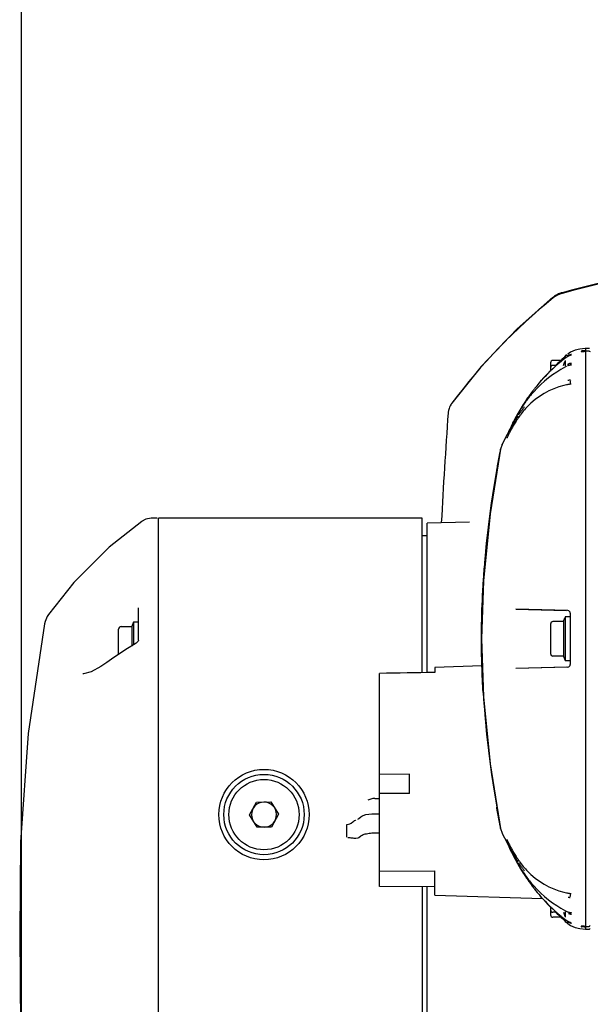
# Model space of a CAD drawing. Header units: millimetres. Extents: x 7426 to 8300, y 124 to 421.
# Tile 80 of 130: x 8084.66 to 8090.35, y 277.58 to 287.38. Entities that reach past the tile are written whole.
import ezdxf

# ---------------------------------------------------------------- set-up
doc = ezdxf.new("R2010")
doc.units = ezdxf.units.MM
doc.linetypes.add('BANKLINE1', pattern=[5.5, 4, -1.5])
doc.layers.add('00_COMPONENTS', color=7, linetype='BANKLINE1')
doc.layers.add('外形图', color=7, linetype='Continuous')
doc.styles.add('微软雅黑', font='msyh.ttc')
doc.dimstyles.new('尺寸标注_1_20比例', dxfattribs={"dimtxt": 2.1, "dimasz": 1.7, "dimexe": 0.5, "dimexo": 0.4, "dimgap": 0.5, "dimtad": 1, "dimdec": 1, "dimlfac": 20, "dimdsep": 46, "dimtxsty": '微软雅黑', "dimcen": 0.09, "dimadec": 0, "dimazin": 0, "dimtp": 0.01, "dimtm": 0.01, "dimtfac": 1, "dimtdec": 1, "dimtofl": 0, "dimtmove": 0, "dimatfit": 3, "dimfxl": 1, "dimtolj": 1, "dimarcsym": 0})

# ---------------------------------------------------------------- blocks, each defined once
blk = doc.blocks.new('*D1485')
at = {"layer": '00_COMPONENTS', "color": 0, "linetype": 'ByBlock', "lineweight": -2, "ltscale": 20}
for p, q in [((8084.6823, 276.2037), (8084.6823, 295.499)), ((8103.847, 278.8688), (8103.847, 295.499)), ((8086.3823, 294.999), (8102.147, 294.999))]:
    blk.add_line(p, q, dxfattribs=at)
at = {"layer": '00_COMPONENTS', "color": 0}
for points in [[(8086.3823, 295.2823), (8086.3823, 294.7156), (8084.6823, 294.999)], [(8102.147, 294.7156), (8102.147, 295.2823), (8103.847, 294.999)]]:
    blk.add_solid(points, dxfattribs=at)
at = {"layer": 'Defpoints', "color": 0}
for p in [(8103.847, 294.999), (8103.847, 278.4688), (8084.6823, 275.8037)]:
    blk.add_point(p, dxfattribs=at)
at = {"layer": '00_COMPONENTS', "color": 0, "insert": (8094.2646, 296.5842), "char_height": 2.1, "attachment_point": 5, "style": '微软雅黑'}
blk.add_mtext('\\A1;\\A1;384', dxfattribs=at)

msp = doc.modelspace()

# ---------------------------------------------------------------- linework, layer by layer
at = {"layer": '外形图', "linetype": 'Continuous'}
for p, q in [((8090.1501, 284.0737), (8090.1222, 284.0534)), ((8090.194, 284.0929), (8090.1501, 284.0737)), ((8090.1961, 284.0935), (8090.194, 284.0929)), ((8090.2404, 284.1034), (8090.1961, 284.0935)), ((8090.2936, 284.1103), (8090.2404, 284.1034)), ((8090.255, 284.0839), (8090.2542, 284.0838)), ((8090.2542, 284.0838), (8090.2542, 284.0806)), ((8090.2638, 284.0844), (8090.255, 284.0839)), ((8090.2968, 284.0855), (8090.2638, 284.0844)), ((8090.2862, 284.0809), (8090.2968, 284.0811)), ((8090.2969, 284.1107), (8090.2968, 284.1104)), ((8090.3318, 284.1107), (8090.2968, 284.1107)), ((8090.2968, 284.1104), (8090.2968, 284.0855)), ((8090.2968, 284.0811), (8090.2968, 278.3564)), ((8090.3318, 284.0811), (8090.2968, 284.0811)), ((8090.3385, 284.0793), (8090.3318, 284.0811)), ((8090.0536, 283.9913), (8089.9743, 283.9913)), ((8090.0343, 283.9733), (8090.0229, 283.9625)), ((8090.0459, 283.9841), (8090.0343, 283.9733)), ((8090.0636, 284.0005), (8090.0459, 283.9841)), ((8090.0818, 284.0172), (8090.0636, 284.0005)), ((8090.0795, 283.9413), (8090.0932, 283.979)), ((8090.0943, 284.0285), (8090.0818, 284.0172)), ((8090.0924, 284.0268), (8090.0932, 284.029)), ((8090.1139, 284.046), (8090.0943, 284.0285)), ((8090.0968, 284.0388), (8090.0968, 284.0307)), ((8090.1059, 284.0388), (8090.0968, 284.0388)), ((8090.0968, 283.9888), (8090.0968, 283.9374)), ((8090.1106, 284.0233), (8090.1064, 284.0203)), ((8090.1148, 284.0261), (8090.1106, 284.0233)), ((8090.1459, 284.0408), (8090.1418, 284.0394)), ((8090.1558, 284.0516), (8090.1579, 284.0519)), ((8090.1569, 284.0441), (8090.1569, 284.044)), ((8090.1579, 284.0519), (8090.1584, 284.052)), ((8089.9359, 283.8762), (8089.9255, 283.8652)), ((8089.9493, 283.9663), (8089.9493, 283.885)), ((8090.0099, 283.9413), (8089.9743, 283.9413)), ((8090.0116, 283.9517), (8090.0005, 283.9409)), ((8090.0229, 283.9625), (8090.0116, 283.9517)), ((8090.1038, 283.9291), (8090.0974, 283.9258)), ((8090.1095, 283.9317), (8090.1038, 283.9291)), ((8090.123, 283.9371), (8090.1175, 283.935)), ((8090.13, 283.9394), (8090.123, 283.9371)), ((8090.1485, 283.9536), (8090.1468, 283.9467)), ((8090.1468, 283.9467), (8090.1468, 283.9438)), ((8090.1495, 283.9551), (8090.1485, 283.9536)), ((8089.8472, 283.7786), (8089.8602, 283.7937)), ((8089.8602, 283.7937), (8089.8736, 283.8088)), ((8089.8638, 283.7978), (8089.8602, 283.7937)), ((8089.874, 283.8093), (8089.8638, 283.7978)), ((8089.8842, 283.8207), (8089.874, 283.8093)), ((8089.8945, 283.832), (8089.8842, 283.8207)), ((8089.9048, 283.8432), (8089.8945, 283.832)), ((8089.9151, 283.8542), (8089.9048, 283.8432)), ((8089.9255, 283.8652), (8089.9151, 283.8542)), ((8090.1468, 283.7801), (8090.1468, 283.7537)), ((8089.7704, 283.6837), (8089.7615, 283.6719)), ((8090.1357, 283.7519), (8090.1207, 283.7497)), ((8089.6979, 283.5819), (8089.6931, 283.5746)), ((8089.7031, 283.5897), (8089.6979, 283.5819)), ((8089.7088, 283.5981), (8089.7031, 283.5897)), ((8089.715, 283.6072), (8089.7088, 283.5981)), ((8089.7218, 283.617), (8089.715, 283.6072)), ((8089.7291, 283.6273), (8089.7218, 283.617)), ((8089.7366, 283.6379), (8089.7291, 283.6273)), ((8089.7446, 283.6489), (8089.7366, 283.6379)), ((8089.7529, 283.6603), (8089.7446, 283.6489)), ((8089.7615, 283.6719), (8089.7529, 283.6603)), ((8088.967, 283.565), (8088.9577, 283.551)), ((8088.9675, 283.5646), (8088.9632, 283.5588)), ((8089.638, 283.4865), (8089.6332, 283.4782)), ((8089.6426, 283.4942), (8089.638, 283.4865)), ((8089.6474, 283.5021), (8089.6426, 283.4942)), ((8089.6618, 283.5234), (8089.6472, 283.4995)), ((8089.66, 283.5228), (8089.6474, 283.5021)), ((8089.6652, 283.5313), (8089.66, 283.5228)), ((8089.6668, 283.5314), (8089.6618, 283.5234)), ((8089.6705, 283.5397), (8089.6652, 283.5313)), ((8089.6752, 283.5471), (8089.6705, 283.5397)), ((8089.6805, 283.5553), (8089.6752, 283.5471)), ((8089.6864, 283.5645), (8089.6805, 283.5553)), ((8089.6931, 283.5746), (8089.6864, 283.5645)), ((8089.5917, 283.4031), (8089.5796, 283.3796)), ((8089.6017, 283.4221), (8089.5917, 283.4031)), ((8089.6078, 283.4332), (8089.6017, 283.4221)), ((8089.6142, 283.4448), (8089.6078, 283.4332)), ((8089.6186, 283.4526), (8089.6142, 283.4448)), ((8089.6233, 283.4611), (8089.6186, 283.4526)), ((8089.6282, 283.4696), (8089.6233, 283.4611)), ((8089.6238, 283.4365), (8089.6257, 283.4394)), ((8089.6332, 283.4782), (8089.6282, 283.4696)), ((8089.5419, 283.3026), (8089.5208, 283.2574)), ((8089.5438, 283.3066), (8089.5419, 283.3026)), ((8089.5563, 283.3328), (8089.5438, 283.3066)), ((8089.5636, 283.3477), (8089.5563, 283.3328)), ((8089.5695, 283.3596), (8089.5636, 283.3477)), ((8089.576, 283.3726), (8089.5695, 283.3596)), ((8089.5742, 283.367), (8089.5735, 283.3658)), ((8089.5796, 283.3796), (8089.576, 283.3726)), ((8089.5013, 283.2189), (8089.4688, 283.1553)), ((8089.5162, 283.2484), (8089.5013, 283.2189)), ((8089.5202, 283.2563), (8089.5162, 283.2484)), ((8089.5281, 283.2441), (8089.5173, 283.2219)), ((8089.5216, 283.2592), (8089.5202, 283.2563)), ((8089.5327, 283.2536), (8089.5281, 283.2441)), ((8089.4528, 283.1083), (8089.3829, 282.6807)), ((8089.4521, 283.1042), (8089.4526, 283.1075)), ((8089.4685, 283.1548), (8089.4526, 283.1073)), ((8089.4526, 283.1074), (8089.4528, 283.1083)), ((8089.4686, 283.1549), (8089.4688, 283.1554)), ((8089.4406, 283.0427), (8089.3481, 282.4639)), ((8089.4221, 282.9413), (8089.4406, 283.0427)), ((8089.4138, 282.8943), (8089.4205, 282.932)), ((8089.4205, 282.932), (8089.4221, 282.9413)), ((8089.3745, 282.6287), (8089.3475, 282.4639)), ((8085.9192, 282.4092), (8085.8787, 282.388)), ((8085.9739, 282.4186), (8085.9192, 282.4092)), ((8086.0318, 282.4186), (8085.9741, 282.4186)), ((8086.0468, 262.9276), (8086.0468, 282.4188)), ((8088.6718, 282.4188), (8086.0468, 282.4188)), ((8088.6718, 280.8816), (8088.6718, 282.4187)), ((8089.3475, 282.4639), (8089.2814, 281.7972)), ((8089.3481, 282.4639), (8089.282, 281.7972)), ((8089.1417, 282.3818), (8088.7218, 282.3708)), ((8088.7218, 280.8824), (8088.7218, 282.3707)), ((8089.1417, 282.3818), (8089.1434, 282.3818)), ((8088.7218, 282.2438), (8088.6718, 282.2438)), ((8089.2814, 281.7972), (8089.2611, 281.2188)), ((8089.282, 281.7972), (8089.2617, 281.2188)), ((8089.2795, 281.7557), (8089.2789, 281.7463)), ((8089.279, 281.7482), (8089.2793, 281.7531)), ((8085.8468, 281.2052), (8085.8468, 281.5283)), ((8090.1225, 281.4994), (8089.6039, 281.513)), ((8089.6039, 281.513), (8090.1104, 281.4998)), ((8090.0795, 281.3913), (8090.0932, 281.4289)), ((8090.0968, 281.4388), (8090.0968, 280.9988)), ((8090.1468, 281.4388), (8090.0968, 281.4388)), ((8090.1468, 281.4744), (8090.1468, 280.9631)), ((8090.1468, 281.4388), (8090.1468, 280.9988)), ((8085.6743, 281.3413), (8085.7795, 281.3413)), ((8085.7932, 281.3789), (8085.7795, 281.3413)), ((8085.7795, 281.3413), (8085.7795, 281.1471)), ((8085.7968, 281.3888), (8085.7968, 281.1577)), ((8085.7968, 281.3888), (8085.8468, 281.3888)), ((8089.9493, 281.3663), (8089.9493, 281.0713)), ((8090.0795, 281.3913), (8089.9743, 281.3913)), ((8090.0795, 281.3913), (8090.0795, 281.0463)), ((8085.6493, 281.0637), (8085.6493, 281.3163)), ((8085.8155, 281.1691), (8085.7386, 281.1221)), ((8085.8243, 281.1752), (8085.8155, 281.1691)), ((8089.2611, 281.2188), (8089.2814, 280.6404)), ((8089.2611, 281.2188), (8089.2618, 281.2188)), ((8089.2617, 281.2188), (8089.282, 280.6404)), ((8085.601, 281.0321), (8085.5328, 280.9845)), ((8085.7386, 281.1221), (8085.601, 281.0321)), ((8090.0795, 281.0463), (8089.9743, 281.0463)), ((8090.0795, 281.0463), (8090.0932, 281.0087)), ((8085.5328, 280.9845), (8085.4716, 280.9435)), ((8089.2669, 280.9516), (8088.7968, 280.9346)), ((8088.7968, 280.9346), (8088.7968, 280.8836)), ((8090.1225, 280.9382), (8089.6039, 280.9246)), ((8090.1104, 280.9378), (8089.6039, 280.9246)), ((8090.1468, 280.9988), (8090.0968, 280.9988)), ((8088.2468, 278.7526), (8088.2468, 280.8746)), ((8089.2789, 280.6913), (8089.2795, 280.6817)), ((8089.2793, 280.6843), (8089.279, 280.6894)), ((8089.2814, 280.6404), (8089.3475, 279.9737)), ((8089.282, 280.6404), (8089.3481, 279.9737)), ((8089.3475, 279.9737), (8089.4528, 279.3293)), ((8089.3481, 279.9737), (8089.4406, 279.3949)), ((8088.5468, 279.8709), (8088.2468, 279.8685)), ((8088.5468, 279.6801), (8088.5468, 279.8709)), ((8088.5468, 279.6801), (8088.2468, 279.6778)), ((8086.9525, 279.4657), (8087.022, 279.5922)), ((8087.022, 279.5922), (8087.1663, 279.5953)), ((8087.1663, 279.5953), (8087.2411, 279.4718)), ((8088.1505, 279.6202), (8088.1306, 279.6129)), ((8088.2018, 279.6292), (8088.2468, 279.6292)), ((8087.0273, 279.3423), (8086.9525, 279.4657)), ((8087.2411, 279.4718), (8087.1716, 279.3453)), ((8088.2018, 279.4775), (8088.2468, 279.4775)), ((8089.4156, 279.5329), (8089.4138, 279.5432)), ((8089.4221, 279.4963), (8089.4156, 279.5329)), ((8089.4406, 279.3949), (8089.4221, 279.4963)), ((8087.9218, 279.2431), (8087.9218, 279.3714)), ((8088.0413, 279.4316), (8088.0609, 279.4478)), ((8089.4487, 279.3547), (8089.4406, 279.3949)), ((8087.1716, 279.3453), (8087.0273, 279.3423)), ((8088.2018, 279.2867), (8088.2468, 279.2867)), ((8089.449, 279.3533), (8089.4487, 279.3547)), ((8089.4504, 279.3457), (8089.449, 279.3533)), ((8089.4527, 279.3296), (8089.4687, 279.2825)), ((8089.4528, 279.3293), (8089.4527, 279.3295)), ((8089.4688, 279.2823), (8089.5144, 279.1929)), ((8089.4701, 279.2798), (8089.4688, 279.2822)), ((8088.0103, 279.2302), (8088.0046, 279.2306)), ((8088.0309, 279.2341), (8088.0084, 279.2295)), ((8088.0366, 279.2374), (8088.0309, 279.2341)), ((8088.0413, 279.2409), (8088.0366, 279.2374)), ((8088.0413, 279.2409), (8088.0609, 279.257)), ((8089.5144, 279.1929), (8089.5193, 279.183)), ((8089.5164, 279.2175), (8089.5184, 279.2135)), ((8089.5184, 279.2135), (8089.5242, 279.2015)), ((8089.5193, 279.183), (8089.5211, 279.1794)), ((8089.5206, 279.1805), (8089.5223, 279.1769)), ((8089.5211, 279.1794), (8089.5216, 279.1784)), ((8089.5223, 279.1769), (8089.5346, 279.1505)), ((8089.5242, 279.2015), (8089.5303, 279.1889)), ((8089.5303, 279.1889), (8089.5354, 279.1786)), ((8089.5354, 279.1786), (8089.5414, 279.1667)), ((8089.5346, 279.1505), (8089.5426, 279.1334)), ((8089.5414, 279.1667), (8089.5447, 279.1602)), ((8089.5426, 279.1334), (8089.5492, 279.1196)), ((8089.5447, 279.1602), (8089.5483, 279.1532)), ((8089.5483, 279.1532), (8089.5522, 279.1459)), ((8089.5492, 279.1196), (8089.5557, 279.1061)), ((8089.5522, 279.1459), (8089.5608, 279.1299)), ((8089.5557, 279.1061), (8089.5618, 279.0937)), ((8089.5618, 279.0937), (8089.5674, 279.0823)), ((8089.5674, 279.0823), (8089.5796, 279.0579)), ((8089.5735, 279.0718), (8089.5816, 279.0558)), ((8089.5765, 279.0658), (8089.5735, 279.0718)), ((8089.5796, 279.0579), (8089.5834, 279.0504)), ((8089.5834, 279.0504), (8089.5883, 279.0409)), ((8089.5883, 279.0409), (8089.5931, 279.0318)), ((8089.5931, 279.0318), (8089.6007, 279.0175)), ((8089.61, 279.0004), (8089.6152, 278.9909)), ((8089.6152, 278.9909), (8089.6205, 278.9816)), ((8089.6205, 278.9816), (8089.6245, 278.9744)), ((8089.6257, 278.9982), (8089.6238, 279.0011)), ((8089.6245, 278.9744), (8089.6301, 278.9647)), ((8088.2468, 278.9064), (8088.7968, 278.9093)), ((8088.7968, 278.6661), (8088.7968, 278.9093)), ((8089.6301, 278.9647), (8089.6356, 278.9552)), ((8089.6356, 278.9552), (8089.6401, 278.9477)), ((8089.6401, 278.9477), (8089.6448, 278.9398)), ((8089.6448, 278.9398), (8089.6519, 278.9279)), ((8089.6519, 278.9279), (8089.6612, 278.9129)), ((8089.6529, 278.9287), (8089.6605, 278.9163)), ((8089.6605, 278.9163), (8089.667, 278.9059)), ((8089.6612, 278.9129), (8089.6667, 278.9039)), ((8089.6667, 278.9039), (8089.6694, 278.8997)), ((8089.6694, 278.8997), (8089.6754, 278.8901)), ((8089.6754, 278.8901), (8089.6807, 278.882)), ((8089.6807, 278.882), (8089.6865, 278.873)), ((8089.6865, 278.873), (8089.6929, 278.8632)), ((8089.6929, 278.8632), (8089.6999, 278.8527)), ((8089.6999, 278.8527), (8089.705, 278.8451)), ((8089.705, 278.8451), (8089.7106, 278.8368)), ((8089.7106, 278.8368), (8089.7168, 278.8278)), ((8089.7168, 278.8278), (8089.7236, 278.818)), ((8089.7236, 278.818), (8089.731, 278.8076)), ((8089.731, 278.8076), (8089.7389, 278.7965)), ((8089.7389, 278.7965), (8089.7472, 278.785)), ((8089.7472, 278.785), (8089.756, 278.7731)), ((8088.7968, 278.7495), (8088.2468, 278.7526)), ((8088.6718, 278.7502), (8088.6718, 273.336)), ((8088.7218, 273.5668), (8088.7218, 278.7499)), ((8089.756, 278.7731), (8089.7652, 278.7608)), ((8089.7652, 278.7608), (8089.7748, 278.7482)), ((8089.7748, 278.7482), (8089.783, 278.7376)), ((8090.1468, 278.6839), (8090.1468, 278.6576)), ((8090.1538, 278.6825), (8090.1545, 278.6823)), ((8088.7968, 278.666), (8089.8705, 278.6344)), ((8089.8472, 278.659), (8089.845, 278.6615)), ((8089.8602, 278.6439), (8089.8466, 278.6601)), ((8089.8736, 278.6288), (8089.8602, 278.6439)), ((8089.8602, 278.6439), (8089.8652, 278.6382)), ((8089.8652, 278.6382), (8089.8766, 278.6254)), ((8089.8766, 278.6254), (8089.8881, 278.6126)), ((8089.8881, 278.6126), (8089.8939, 278.6062)), ((8089.8939, 278.6062), (8089.9056, 278.5936)), ((8089.9056, 278.5936), (8089.9173, 278.581)), ((8089.9173, 278.581), (8089.9292, 278.5685)), ((8090.1487, 278.6503), (8090.1468, 278.6576)), ((8090.1494, 278.6492), (8090.1487, 278.6503)), ((8089.9292, 278.5685), (8089.9411, 278.556)), ((8089.9411, 278.556), (8089.9493, 278.5476)), ((8089.9493, 278.5529), (8089.9493, 278.4713)), ((8090.0096, 278.4963), (8089.9743, 278.4963)), ((8090.0009, 278.4963), (8090.0024, 278.4947)), ((8090.0024, 278.4947), (8090.0151, 278.4825)), ((8090.0151, 278.4825), (8090.0279, 278.4704)), ((8090.0795, 278.4963), (8090.0932, 278.4586)), ((8090.0968, 278.5002), (8090.0968, 278.4488)), ((8090.1468, 278.4938), (8090.1468, 278.4909)), ((8090.1485, 278.484), (8090.1468, 278.4909)), ((8090.1498, 278.482), (8090.1485, 278.484)), ((8090.1513, 278.4928), (8090.1571, 278.4917)), ((8090.0536, 278.4463), (8089.9743, 278.4463)), ((8090.0279, 278.4704), (8090.0408, 278.4582)), ((8090.0408, 278.4582), (8090.054, 278.4459)), ((8090.054, 278.4459), (8090.0674, 278.4335)), ((8090.0674, 278.4335), (8090.0812, 278.421)), ((8090.0812, 278.421), (8090.0953, 278.4082)), ((8090.0924, 278.4108), (8090.0932, 278.4086)), ((8090.0953, 278.4082), (8090.1223, 278.3841)), ((8090.0968, 278.4068), (8090.0968, 278.3988)), ((8090.1059, 278.3988), (8090.0968, 278.3988)), ((8090.1468, 278.3936), (8090.1468, 278.3862)), ((8090.1488, 278.3959), (8090.1565, 278.3936)), ((8090.1222, 278.3842), (8090.1476, 278.3654)), ((8090.1222, 278.3842), (8090.1223, 278.3841)), ((8090.1476, 278.3654), (8090.1951, 278.3444)), ((8090.196, 278.3441), (8090.1951, 278.3444)), ((8090.196, 278.3441), (8090.2401, 278.3342)), ((8090.2401, 278.3342), (8090.2968, 278.3269)), ((8090.255, 278.3571), (8090.2542, 278.357)), ((8090.2542, 278.357), (8090.2542, 278.3538)), ((8090.2855, 278.3525), (8090.2968, 278.3521)), ((8090.2968, 278.3564), (8090.3318, 278.3565)), ((8090.2968, 278.3521), (8090.2968, 278.3272)), ((8090.2968, 278.3272), (8090.2969, 278.3269)), ((8090.2968, 278.3269), (8090.3318, 278.3269)), ((8090.3393, 278.3541), (8090.3318, 278.3521)), ((8084.6642, 278.2804), (8084.7534, 266.0322))]:
    msp.add_line(p, q, dxfattribs=at)
for points in [[(8089.9743, 284.6186), (8089.6177, 284.305), (8089.2596, 283.93), (8088.967, 283.565)], [(8090.3318, 284.0855), (8090.3393, 284.0835), (8090.3448, 284.078)], [(8090.1569, 284.044), (8090.1543, 284.0433), (8090.152, 284.0427), (8090.1492, 284.0418), (8090.1459, 284.0408)], [(8089.9493, 283.89), (8089.9464, 283.887), (8089.9359, 283.8762)], [(8090.1565, 283.9457), (8090.157, 283.9459), (8090.1568, 283.9459), (8090.155, 283.9455), (8090.1519, 283.9449), (8090.1477, 283.944), (8090.1426, 283.9428), (8090.1366, 283.9413), (8090.13, 283.9394)], [(8090.1492, 283.7882), (8090.1487, 283.7874), (8090.1468, 283.7801)], [(8089.783, 283.7), (8089.7796, 283.6957), (8089.7704, 283.6837)], [(8090.1491, 283.7541), (8090.1432, 283.7531), (8090.1357, 283.7519)], [(8090.1544, 283.7552), (8090.1547, 283.7553), (8090.1532, 283.7549), (8090.1491, 283.7541)], [(8089.717, 283.529), (8089.7122, 283.5238), (8089.7006, 283.5109), (8089.6894, 283.4979), (8089.6787, 283.4851), (8089.6684, 283.4723), (8089.6585, 283.4596), (8089.6491, 283.447), (8089.64, 283.4346), (8089.6314, 283.4224), (8089.6232, 283.4104), (8089.6153, 283.3987), (8089.6079, 283.3872), (8089.6008, 283.3761), (8089.594, 283.3652), (8089.5877, 283.3547), (8089.5816, 283.3445), (8089.5759, 283.3347), (8089.5706, 283.3253), (8089.5655, 283.3163), (8089.5608, 283.3077), (8089.5563, 283.2995)], [(8089.5563, 283.2995), (8089.5522, 283.2917), (8089.5483, 283.2843), (8089.5447, 283.2773)], [(8089.5173, 283.2219), (8089.5164, 283.22), (8089.5156, 283.2184), (8089.515, 283.2172), (8089.5145, 283.2164), (8089.5145, 283.2163)], [(8089.5447, 283.2773), (8089.5414, 283.2708), (8089.5383, 283.2647), (8089.5327, 283.2536)], [(8089.4138, 282.8943), (8089.4145, 282.8978), (8089.4152, 282.9011), (8089.416, 282.9045)], [(8085.8789, 282.3881), (8085.5549, 282.1299), (8085.205, 281.7794), (8084.9516, 281.4607)], [(8084.9516, 281.4608), (8084.9391, 281.4413), (8084.9183, 281.3924), (8084.9127, 281.3686)], [(8084.9127, 281.3686), (8084.7477, 280.2749), (8084.6707, 279.1959), (8084.6643, 278.2805)], [(8085.8468, 281.2051), (8085.8464, 281.2029), (8085.8428, 281.1951), (8085.8352, 281.1852), (8085.8243, 281.1752)], [(8085.4716, 280.9435), (8085.3745, 280.8917), (8085.3011, 280.8701), (8085.2919, 280.8694)], [(8088.0309, 279.4248), (8088.0366, 279.4282), (8088.0413, 279.4316)], [(8089.5143, 279.2216), (8089.5146, 279.2212), (8089.515, 279.2203), (8089.5156, 279.2191), (8089.5164, 279.2175)], [(8089.5608, 279.1299), (8089.5655, 279.1213), (8089.5705, 279.1123), (8089.5759, 279.103), (8089.5815, 279.0932), (8089.5875, 279.0831), (8089.5939, 279.0726), (8089.6005, 279.0619), (8089.6076, 279.0508), (8089.615, 279.0394), (8089.6228, 279.0277), (8089.6309, 279.0158), (8089.6395, 279.0037), (8089.6485, 278.9914), (8089.6578, 278.979), (8089.6676, 278.9664), (8089.6778, 278.9537), (8089.6884, 278.9409), (8089.6994, 278.9281), (8089.7109, 278.9153), (8089.717, 278.9085)], [(8089.6007, 279.0175), (8089.6033, 279.0127), (8089.61, 279.0004)], [(8090.1207, 278.6879), (8090.1366, 278.6855), (8090.1444, 278.6843)], [(8090.1444, 278.6843), (8090.1502, 278.6833), (8090.1538, 278.6825)], [(8090.0974, 278.5118), (8090.1039, 278.5085), (8090.1106, 278.5054), (8090.1175, 278.5025)], [(8090.1175, 278.5025), (8090.1226, 278.5006), (8090.1294, 278.4984)], [(8090.1294, 278.4984), (8090.1358, 278.4965), (8090.1418, 278.4949), (8090.147, 278.4937), (8090.1513, 278.4928)], [(8090.1064, 278.4173), (8090.1105, 278.4143), (8090.1148, 278.4115)], [(8090.1418, 278.3982), (8090.145, 278.3971), (8090.1488, 278.3959)], [(8090.3318, 278.3565), (8090.3393, 278.3585), (8090.3448, 278.3639)]]:
    msp.add_lwpolyline(points, dxfattribs=at)
for radius in [0.45, 0.4, 0.35]:
    msp.add_circle((8087.0968, 279.4688), radius, dxfattribs=at)
for centre, radius, start, end in [((8093.9575, 270.1516), 15.0259, 98.30363, 105.01623), ((8093.9472, 270.1591), 15.0095, 98.27636, 104.98638), ((8090.1291, 284.4226), 0.2439, 105.01127, 128.8087), ((8090.1269, 284.4306), 0.242, 104.96728, 112.01883), ((8093.5982, 280.1168), 5.7732, 128.85519, 143.33023), ((8090.1286, 284.4275), 0.2456, 119.96528, 128.88866), ((8090.1273, 284.4296), 0.2432, 112.02849, 119.95317), ((8090.3318, 284.0957), 0.015, 61.63335, 90), ((8091.142, 282.6525), 1.7157, 129.35095, 138.97405), ((8089.9743, 283.9663), 0.025, 90, 180), ((8091.1199, 282.6771), 1.6826, 127.0352, 129.29893), ((8090.1073, 284.0238), 0.015, 134.44366, 160), ((8090.1073, 283.9738), 0.015, 134.44366, 160), ((8090.1972, 283.891), 0.1584, 110.41957, 115.13303), ((8090.1698, 283.9847), 0.0683, 101.86552, 103.14646), ((8089.9743, 283.9163), 0.025, 90, 180), ((8090.1792, 283.7982), 0.1652, 104.28254, 106.94919), ((8090.1739, 283.8193), 0.1435, 101.27837, 104.32922), ((8090.1676, 283.8507), 0.1114, 97.73755, 101.25608), ((8091.2034, 282.5978), 1.7979, 138.94209, 141.02586), ((8091.2949, 282.5409), 1.9047, 139.47237, 140.4803), ((8090.7489, 282.8369), 1.2849, 139.07235, 141.67161), ((8090.6838, 282.8667), 1.2131, 137.96958, 139.73779), ((8091.226, 282.5794), 1.827, 141.02413, 142.16954), ((8091.3095, 282.5287), 1.9237, 140.47894, 140.69737), ((8090.173, 283.3977), 0.3557, 100.5051, 104.62545), ((8090.1727, 283.3992), 0.3542, 98.44158, 100.50531), ((8090.7635, 282.805), 1.3139, 143.67599, 145.79753), ((8090.8124, 282.7874), 1.3654, 141.69319, 145.9236), ((8090.726, 282.8324), 1.2675, 141.64661, 143.67372), ((8090.7003, 282.8527), 1.2347, 139.73917, 141.6448), ((8089.1025, 283.4564), 0.1727, 164.89913, 175.89362), ((8089.0899, 283.4649), 0.1577, 143.4603, 148.33882), ((8090.9881, 282.6741), 1.5745, 149.14058, 150.62403), ((8090.8844, 282.7265), 1.4581, 147.94401, 149.89883), ((8090.9095, 282.7215), 1.4828, 145.91655, 149.15649), ((8090.3974, 282.9448), 0.9166, 142.74491, 144.84356), ((8090.8162, 282.7692), 1.3776, 145.8, 147.94276), ((8090.3577, 282.975), 0.8666, 140.31935, 142.74644), ((8153.7704, 278.8824), 65.0021, 175.954002, 176.920414), ((8090.6923, 282.7667), 1.2613, 150.71515, 155.30955), ((8091.0673, 282.6302), 1.6651, 151.94629, 153.0465), ((8091.0431, 282.6372), 1.6402, 151.4091, 152.45244), ((8090.5344, 282.8543), 1.0808, 147.40539, 150.67199), ((8091.0395, 282.6451), 1.6335, 150.62332, 151.94838), ((8090.961, 282.6821), 1.5466, 149.89695, 151.41147), ((8090.4423, 282.9132), 0.9714, 144.84339, 146.80612), ((8090.8298, 282.7015), 1.4135, 155.23885, 156.27987), ((8090.8542, 282.6907), 1.4402, 156.27605, 157.15705), ((8090.1073, 281.4238), 0.015, 134.44366, 160), ((8090.1218, 281.4744), 0.025, 0, 88.5), ((8085.6743, 281.3163), 0.025, 90, 180), ((8085.8073, 281.3738), 0.015, 134.44366, 160), ((8089.9743, 281.3663), 0.025, 90, 180), ((8089.9743, 281.0713), 0.025, 180, 270), ((8090.1073, 281.0138), 0.015, 200, 225.55634), ((8090.1218, 280.9631), 0.025, 271.5, 0), ((8099.2715, 281.3071), 10.0116, 183.56694, 185.15153), ((8087.0968, 279.4688), 0.125, 91.21135, 270.0553), ((8087.0968, 279.4688), 0.125, 271.21135, 90.0553), ((8088.202, 279.478), 0.1512, 93.69672, 109.87981), ((8088.202, 279.4792), 0.15, 90.0624, 93.71459), ((8090.8557, 279.7474), 1.4418, 202.92506, 203.39841), ((8090.8443, 279.7425), 1.4293, 203.39828, 204.00977), ((8090.8023, 279.7236), 1.3833, 204.00116, 205.66092), ((8090.6529, 279.6504), 1.217, 205.60054, 210.1248), ((8090.9603, 279.753), 1.545, 206.40716, 207.19747), ((8091.1093, 279.8351), 1.7149, 207.02679, 207.77304), ((8091.0637, 279.8054), 1.661, 207.17719, 208.01486), ((8091.0215, 279.7888), 1.6157, 207.76955, 208.92837), ((8091.0482, 279.7973), 1.6435, 208.01671, 208.54487), ((8090.52, 279.5744), 1.0639, 210.17871, 212.60692), ((8091.0055, 279.7737), 1.5947, 208.53163, 210.68716), ((8090.9463, 279.7472), 1.5297, 208.92794, 210.36984), ((8090.8814, 279.7092), 1.4546, 210.37078, 211.90714), ((8090.4399, 279.5228), 0.9686, 213.19197, 215.36058), ((8090.9195, 279.7224), 1.4946, 210.68038, 213.70881), ((8090.8291, 279.6767), 1.393, 211.90831, 213.44022), ((8090.3927, 279.4893), 0.9107, 215.36207, 217.53743), ((8090.7718, 279.6386), 1.3242, 213.43109, 216.37163), ((8090.3553, 279.4606), 0.8636, 217.53898, 219.68341), ((8090.8519, 279.6779), 1.4137, 213.72969, 214.1619), ((8090.7885, 279.6329), 1.3359, 214.09336, 220.86178), ((8090.7211, 279.6015), 1.2614, 216.37925, 218.97523), ((8090.6893, 279.5757), 1.2204, 218.9754, 222.02483), ((8091.2429, 279.8714), 1.8485, 217.30462, 217.831), ((8091.2315, 279.8624), 1.834, 217.83107, 218.21018), ((8091.209, 279.8446), 1.8053, 218.20476, 221.00309), ((8091.3097, 279.909), 1.924, 219.29445, 219.52643), ((8091.2963, 279.8979), 1.9065, 219.52543, 220.42822), ((8090.173, 279.0398), 0.3557, 255.37453, 259.56468), ((8090.1727, 279.0383), 0.3542, 259.56454, 261.55976), ((8091.1421, 279.7851), 1.7157, 221.02614, 230.64095), ((8089.9743, 278.5213), 0.025, 180, 270), ((8090.1733, 278.5478), 0.0763, 235.42019, 238.24466), ((8089.9743, 278.4713), 0.025, 180, 270), ((8091.1197, 279.7603), 1.6824, 230.69255, 232.96469), ((8090.1073, 278.4638), 0.015, 200, 225.55634), ((8090.1073, 278.4138), 0.015, 200, 225.55634), ((8090.1972, 278.5465), 0.1583, 244.86442, 249.59591), ((8090.3318, 278.3419), 0.015, 270, 329.18332)]:
    msp.add_arc(centre, radius, start, end, dxfattribs=at)
for points, knots in [([(8090.2542, 284.0806), (8090.2542, 284.0803), (8090.2562, 284.0809), (8090.2569, 284.0805), (8090.2578, 284.0805)], [0, 0, 0, 0, 0.256827, 1, 1, 1, 1]), ([(8090.2578, 284.0805), (8090.2617, 284.0805), (8090.2712, 284.0806), (8090.2807, 284.0808), (8090.2862, 284.0809)], [0, 0, 0, 0, 0.410137, 1, 1, 1, 1]), ([(8090.1148, 284.0336), (8090.1172, 284.0352), (8090.1219, 284.0381), (8090.1269, 284.0408), (8090.1294, 284.042)], [0, 0, 0, 0, 0.502533, 1, 1, 1, 1]), ([(8090.13, 284.0344), (8090.1274, 284.0332), (8090.1222, 284.0306), (8090.1172, 284.0277), (8090.1148, 284.0261)], [0, 0, 0, 0, 0.497425, 1, 1, 1, 1]), ([(8090.1294, 284.042), (8090.1319, 284.0432), (8090.1366, 284.0454), (8090.1415, 284.0473), (8090.1438, 284.0481)], [0, 0, 0, 0, 0.523771, 1, 1, 1, 1]), ([(8090.1438, 284.0481), (8090.1457, 284.0488), (8090.1492, 284.0499), (8090.1527, 284.0509), (8090.1543, 284.0512)], [0, 0, 0, 0, 0.56052, 1, 1, 1, 1]), ([(8090.1176, 283.9515), (8090.1198, 283.9524), (8090.1242, 283.954), (8090.1287, 283.9555), (8090.131, 283.9562)], [0, 0, 0, 0, 0.503057, 1, 1, 1, 1]), ([(8090.1526, 283.9611), (8090.1538, 283.9613), (8090.1558, 283.9615), (8090.1578, 283.9616), (8090.1586, 283.9617)], [0, 0, 0, 0, 0.590434, 1, 1, 1, 1]), ([(8090.1234, 283.7939), (8090.1281, 283.7946), (8090.1365, 283.7956), (8090.1449, 283.7964), (8090.1486, 283.7964)], [0, 0, 0, 0, 0.560068, 1, 1, 1, 1]), ([(8089.5735, 283.3658), (8089.572, 283.3667), (8089.5809, 283.3749), (8089.5807, 283.3802), (8089.5831, 283.3849)], [0, 0, 0, 0, 0.253394, 1, 1, 1, 1]), ([(8089.5889, 283.3958), (8089.587, 283.3923), (8089.5821, 283.3827), (8089.5772, 283.3731), (8089.5742, 283.367)], [0, 0, 0, 0, 0.368519, 1, 1, 1, 1]), ([(8089.449, 283.0843), (8089.4497, 283.0878), (8089.4509, 283.0944), (8089.4516, 283.1011), (8089.4521, 283.1042)], [0, 0, 0, 0, 0.525093, 1, 1, 1, 1]), ([(8089.2619, 281.2188), (8089.2619, 281.3472), (8089.2768, 281.9083), (8089.3396, 282.468), (8089.4138, 282.8943)], [0, 0, 0, 0, 0.228827, 1, 1, 1, 1]), ([(8089.2793, 281.7531), (8089.2817, 281.7919), (8089.2866, 281.8595), (8089.292, 281.9387), (8089.297, 281.9848), (8089.2972, 282.0093), (8089.3017, 282.0198), (8089.2988, 282.0292), (8089.3004, 282.0294)], [0, 0, 0, 0, 0.420694, 0.736967, 0.850903, 0.93338, 0.983267, 1, 1, 1, 1]), ([(8089.2618, 281.2188), (8089.2618, 281.2665), (8089.2636, 281.4431), (8089.271, 281.6196), (8089.279, 281.7482)], [0, 0, 0, 0, 0.270354, 1, 1, 1, 1]), ([(8089.279, 280.6894), (8089.2766, 280.7285), (8089.2667, 280.9048), (8089.2618, 281.0814), (8089.2618, 281.2188)], [0, 0, 0, 0, 0.221709, 1, 1, 1, 1]), ([(8089.2619, 281.2188), (8089.2619, 281.0904), (8089.2768, 280.5293), (8089.3396, 279.9696), (8089.4138, 279.5432)], [0, 0, 0, 0, 0.228827, 1, 1, 1, 1]), ([(8089.2795, 280.6817), (8089.2819, 280.6433), (8089.2862, 280.5764), (8089.2932, 280.4979), (8089.2959, 280.4524), (8089.3, 280.4278), (8089.2973, 280.4181), (8089.3019, 280.408), (8089.3004, 280.4082)], [0, 0, 0, 0, 0.420883, 0.737123, 0.85101, 0.933438, 0.983286, 1, 1, 1, 1]), ([(8088.0609, 279.4478), (8088.0673, 279.4531), (8088.1119, 279.4741), (8088.1617, 279.4775), (8088.2018, 279.4775)], [0, 0, 0, 0, 0.17219, 1, 1, 1, 1]), ([(8087.9218, 279.3714), (8087.9427, 279.3753), (8087.9669, 279.377), (8088.007, 279.4215), (8088.0116, 279.411)], [0, 0, 0, 0, 0.651482, 1, 1, 1, 1]), ([(8088.0609, 279.257), (8088.0649, 279.2604), (8088.0753, 279.2663), (8088.0864, 279.2705), (8088.0927, 279.2726)], [0, 0, 0, 0, 0.439143, 1, 1, 1, 1]), ([(8088.0927, 279.2726), (8088.1003, 279.275), (8088.1168, 279.2791), (8088.1335, 279.2819), (8088.1424, 279.283)], [0, 0, 0, 0, 0.468823, 1, 1, 1, 1]), ([(8089.4527, 279.3295), (8089.4522, 279.3321), (8089.4515, 279.3375), (8089.4508, 279.343), (8089.4504, 279.3457)], [0, 0, 0, 0, 0.488061, 1, 1, 1, 1]), ([(8087.9641, 279.2358), (8087.9589, 279.2363), (8087.9479, 279.2372), (8087.9369, 279.2374), (8087.9312, 279.2372)], [0, 0, 0, 0, 0.476536, 1, 1, 1, 1]), ([(8088.0046, 279.2306), (8087.9984, 279.2311), (8087.9849, 279.2331), (8087.9714, 279.235), (8087.9641, 279.2358)], [0, 0, 0, 0, 0.457381, 1, 1, 1, 1]), ([(8090.1464, 278.6416), (8090.1432, 278.6418), (8090.1365, 278.6423), (8090.1298, 278.6431), (8090.1262, 278.6436)], [0, 0, 0, 0, 0.472547, 1, 1, 1, 1]), ([(8090.1504, 278.4758), (8090.1478, 278.4763), (8090.1418, 278.4781), (8090.1362, 278.481), (8090.1332, 278.4829)], [0, 0, 0, 0, 0.427268, 1, 1, 1, 1]), ([(8090.1148, 278.4115), (8090.1172, 278.4099), (8090.1222, 278.407), (8090.1274, 278.4044), (8090.13, 278.4032)], [0, 0, 0, 0, 0.502574, 1, 1, 1, 1]), ([(8090.1294, 278.3956), (8090.1269, 278.3968), (8090.1219, 278.3995), (8090.1172, 278.4024), (8090.1148, 278.404)], [0, 0, 0, 0, 0.497468, 1, 1, 1, 1]), ([(8090.1584, 278.3856), (8090.1573, 278.3856), (8090.1473, 278.388), (8090.1376, 278.3915), (8090.1294, 278.3956)], [0, 0, 0, 0, 0.105089, 1, 1, 1, 1]), ([(8090.1589, 278.4756), (8090.1579, 278.4754), (8090.155, 278.4752), (8090.1521, 278.4755), (8090.1504, 278.4758)], [0, 0, 0, 0, 0.380685, 1, 1, 1, 1]), ([(8090.2542, 278.3538), (8090.2542, 278.3508), (8090.2713, 278.3564), (8090.278, 278.3527), (8090.2855, 278.3525)], [0, 0, 0, 0, 0.280236, 1, 1, 1, 1]), ([(8090.2968, 278.3564), (8090.2922, 278.3565), (8090.2783, 278.3568), (8090.2643, 278.3574), (8090.255, 278.3571)], [0, 0, 0, 0, 0.330256, 1, 1, 1, 1])]:
    msp.add_open_spline(points, degree=3, knots=knots, dxfattribs=at)
for points in [[(8090.0974, 283.9258), (8089.9802, 283.8622), (8089.872, 283.7779), (8089.7827, 283.6789)], [(8090.0832, 283.7419), (8089.9466, 283.7062), (8089.8133, 283.6324), (8089.7171, 283.529)], [(8088.9557, 283.5477), (8088.9469, 283.5334), (8088.9401, 283.5176), (8088.9358, 283.5014)], [(8089.4406, 283.0427), (8089.4429, 283.0544), (8089.4453, 283.0661), (8089.4477, 283.0778)], [(8088.7968, 280.8836), (8088.6135, 280.8807), (8088.4301, 280.8777), (8088.2468, 280.8746)], [(8088.1424, 279.283), (8088.1621, 279.2856), (8088.182, 279.2867), (8088.2018, 279.2867)], [(8089.7171, 278.9086), (8089.8133, 278.8052), (8089.9466, 278.7313), (8090.0832, 278.6957)], [(8089.7827, 278.7587), (8089.872, 278.6597), (8089.9802, 278.5754), (8090.0974, 278.5118)]]:
    msp.add_open_spline(points, degree=3, dxfattribs=at)

# ---------------------------------------------------------------- dimensions: what is measured, and where the dimension line sits
at = {"layer": '00_COMPONENTS', "linetype": 'ByBlock', "ltscale": 20}
dim = msp.add_linear_dim(base=(8103.847, 294.999), p1=(8084.6823, 275.8037), p2=(8103.847, 278.4688), text='\\A1;384', dimstyle='尺寸标注_1_20比例', dxfattribs=at)
dim.commit()
dim.dimension.update_dxf_attribs({"geometry": '*D1485', "text_midpoint": (8094.2646, 294.999), "dimtype": 160})

doc.saveas('drawing.dxf')
